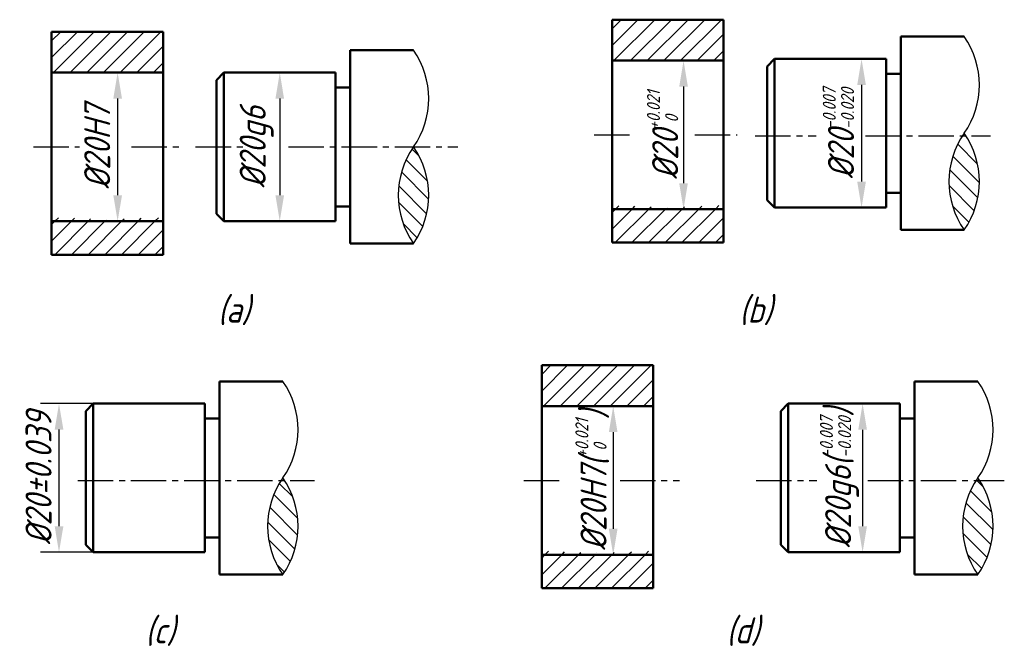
# Model space of a CAD drawing. Header units: millimetres. Extents: x 44 to 177, y 78 to 162.
import ezdxf

# ---------------------------------------------------------------- set-up
doc = ezdxf.new("R2010")
doc.units = ezdxf.units.MM
doc.header["$LTSCALE"] = 0.5
doc.linetypes.add('CENTER2', pattern=[28.575, 19.05, -3.175, 3.175, -3.175])
for name, color, linetype in [('剖面线层', 7, 'Continuous'), ('尺寸层', 221, 'Continuous'), ('细实线层', 7, 'Continuous')]:
    doc.layers.add(name, color=color, linetype=linetype)
for name, color, linetype, lineweight in [('文字层', 227, 'Continuous', 20), ('点画线层', 3, 'CENTER2', 25), ('粗实线层', 1, 'Continuous', 50)]:
    doc.layers.add(name, color=color, linetype=linetype, lineweight=lineweight)
doc.styles.add('工程字体（斜）', font='gbeitc.shx', dxfattribs={"bigfont": 'gbcbig.shx'})
doc.styles.add('工程斜体', font='gbeitc.shx', dxfattribs={"bigfont": 'gbcbig.shx'})
doc.dimstyles.new('gb35', dxfattribs={"dimtxt": 3.5, "dimasz": 3.5, "dimexe": 2.5, "dimexo": 0, "dimgap": 1, "dimtad": 1, "dimdsep": 46, "dimtxsty": '工程字体（斜）', "dimcen": 0, "dimadec": 0, "dimazin": 0, "dimtfac": 1, "dimtmove": 0, "dimatfit": 3, "dimfxl": 0, "dimarcsym": 0})
pattern_1 = [(45, (-106.1302, -233.925), (-1.122532, 1.122532), [])]
pattern_2 = [(135, (-70.71, -136.2824), (-1.122532, -1.122532), [])]
pattern_3 = [(45, (-96.6641, -187.4318), (-1.122532, 1.122532), [])]
pattern_4 = [(45, (-172.0905, -189.0485), (-1.122532, 1.122532), [])]

# ---------------------------------------------------------------- blocks, each defined once
blk = doc.blocks.new('*D13')
at = {"layer": 'Defpoints', "color": 0, "ltscale": 0.5}
for p in [(54.13, 110.74), (49.52, 90.74), (54.13, 90.74)]:
    blk.add_point(p, dxfattribs=at)
at = {"layer": '尺寸层', "color": 0, "lineweight": -2, "ltscale": 0.5}
for p, q in [((54.13, 110.74), (47.02, 110.74)), ((49.52, 107.24), (49.52, 94.24)), ((54.13, 90.74), (47.02, 90.74))]:
    blk.add_line(p, q, dxfattribs=at)
at = {"layer": '尺寸层', "color": 0, "ltscale": 0.5}
for points in [[(48.94, 107.24), (50.11, 107.24), (49.52, 110.74)], [(48.94, 94.24), (50.11, 94.24), (49.52, 90.74)]]:
    blk.add_solid(points, dxfattribs=at)
at = {"layer": '尺寸层', "color": 0, "ltscale": 0.5, "insert": (46.77, 100.74), "char_height": 3.5, "attachment_point": 5, "rotation": 90, "style": '工程字体（斜）'}
blk.add_mtext('%%C20±0.039', dxfattribs=at)
blk = doc.blocks.new('*D14')
at = {"layer": 'Defpoints', "color": 0, "ltscale": 0.5}
for p in [(63.53, 155.28), (57.41, 135.28), (63.53, 135.28)]:
    blk.add_point(p, dxfattribs=at)
at = {"layer": '尺寸层', "color": 0, "lineweight": -2, "ltscale": 0.5}
for p, q in [((63.53, 155.28), (54.91, 155.28)), ((57.41, 151.78), (57.41, 138.78)), ((63.53, 135.28), (54.91, 135.28))]:
    blk.add_line(p, q, dxfattribs=at)
at = {"layer": '尺寸层', "color": 0, "ltscale": 0.5}
for points in [[(56.83, 151.78), (58, 151.78), (57.41, 155.28)], [(56.83, 138.78), (58, 138.78), (57.41, 135.28)]]:
    blk.add_solid(points, dxfattribs=at)
at = {"layer": '尺寸层', "color": 0, "ltscale": 0.5, "insert": (54.66, 145.28), "char_height": 3.5, "attachment_point": 5, "rotation": 90, "style": '工程字体（斜）'}
blk.add_mtext('%%C20H7', dxfattribs=at)
blk = doc.blocks.new('*D15')
at = {"layer": 'Defpoints', "color": 0, "ltscale": 0.5}
for p in [(85.34, 155.28), (79.23, 135.28), (85.34, 135.28)]:
    blk.add_point(p, dxfattribs=at)
at = {"layer": '尺寸层', "color": 0, "lineweight": -2, "ltscale": 0.5}
for p, q in [((85.34, 155.28), (76.73, 155.28)), ((79.23, 151.78), (79.23, 138.78)), ((85.34, 135.28), (76.73, 135.28))]:
    blk.add_line(p, q, dxfattribs=at)
at = {"layer": '尺寸层', "color": 0, "ltscale": 0.5}
for points in [[(78.65, 151.78), (79.81, 151.78), (79.23, 155.28)], [(78.65, 138.78), (79.81, 138.78), (79.23, 135.28)]]:
    blk.add_solid(points, dxfattribs=at)
at = {"layer": '尺寸层', "color": 0, "ltscale": 0.5, "insert": (76.12, 145.28), "char_height": 3.5, "attachment_point": 5, "rotation": 90, "style": '工程字体（斜）'}
blk.add_mtext('%%C20g6', dxfattribs=at)
blk = doc.blocks.new('fg')
at = {"layer": '剖面线层', "ltscale": 0.5}
h = blk.add_hatch(dxfattribs=at)
h.set_pattern_fill('ANSI31', scale=0.5, style=0)
h.set_pattern_definition(pattern_3)
edge = h.paths.add_edge_path()
edge.add_line((68.245, 20.617), (53.245, 20.617))
edge.add_line((53.245, 20.117), (53.245, 26.117))
edge.add_line((68.245, 26.117), (53.245, 26.117))
edge.add_line((68.245, 26.117), (68.245, 20.117))
h = blk.add_hatch(dxfattribs=at)
h.set_pattern_fill('ANSI31', scale=0.5, style=0)
h.set_pattern_definition(pattern_4)
edge = h.paths.add_edge_path()
edge.add_line((-7.182, 19), (-22.182, 19))
edge.add_line((-22.182, 18.5), (-22.182, 24.5))
edge.add_line((-7.182, 24.5), (-22.182, 24.5))
edge.add_line((-7.182, 24.5), (-7.182, 18.5))
h = blk.add_hatch(dxfattribs=at)
h.set_pattern_fill('ANSI31', scale=0.5, angle=90, style=0)
h.set_pattern_definition(pattern_2)
edge = h.paths.add_edge_path()
edge.add_arc((91.371, 4.337), 11.316, 324.94109, 395.05891)
edge.add_arc((109.897, 4.337), 11.316, 144.94109, 215.05891)
h = blk.add_hatch(dxfattribs=at)
h.set_pattern_fill('ANSI31', scale=0.5, angle=90, style=0)
h.set_pattern_definition(pattern_2)
edge = h.paths.add_edge_path()
edge.add_arc((17.249, 2.5), 11.316, 324.94109, 395.05891)
edge.add_arc((35.774, 2.5), 11.316, 144.94109, 215.05891)
h = blk.add_hatch(dxfattribs=at)
h.set_pattern_fill('ANSI31', scale=0.5, style=0)
h.set_pattern_definition(pattern_3)
edge = h.paths.add_edge_path()
edge.add_line((68.245, -3.883), (53.245, -3.883))
edge.add_line((53.245, 1.117), (53.245, -3.883))
edge.add_line((68.245, 0.617), (53.245, 0.617))
edge.add_line((68.245, 1.117), (68.245, -3.883))
h = blk.add_hatch(dxfattribs=at)
h.set_pattern_fill('ANSI31', scale=0.5, style=0)
h.set_pattern_definition(pattern_4)
edge = h.paths.add_edge_path()
edge.add_line((-7.182, -5.5), (-22.182, -5.5))
edge.add_line((-22.182, -0.5), (-22.182, -5.5))
edge.add_line((-7.182, -1), (-22.182, -1))
edge.add_line((-7.182, -0.5), (-7.182, -5.5))
h = blk.add_hatch(dxfattribs=at)
h.set_pattern_fill('ANSI31', scale=0.5, style=0)
h.set_pattern_definition(pattern_1)
edge = h.paths.add_edge_path()
edge.add_line((58.778, -25.877), (43.778, -25.877))
edge.add_line((43.778, -26.377), (43.778, -20.377))
edge.add_line((58.778, -20.377), (43.778, -20.377))
edge.add_line((58.778, -20.377), (58.778, -26.377))
h = blk.add_hatch(dxfattribs=at)
h.set_pattern_fill('ANSI31', scale=0.5, angle=90, style=0)
h.set_pattern_definition(pattern_2)
edge = h.paths.add_edge_path()
edge.add_arc((-0.334, -42.046), 11.316, 324.94109, 395.05891)
edge.add_arc((18.191, -42.046), 11.316, 144.94109, 215.05891)
h = blk.add_hatch(dxfattribs=at)
h.set_pattern_fill('ANSI31', scale=0.5, angle=90, style=0)
h.set_pattern_definition(pattern_2)
edge = h.paths.add_edge_path()
edge.add_arc((93.208, -42.046), 11.316, 324.94109, 395.05891)
edge.add_arc((111.734, -42.046), 11.316, 144.94109, 215.05891)
h = blk.add_hatch(dxfattribs=at)
h.set_pattern_fill('ANSI31', scale=0.5, style=0)
h.set_pattern_definition(pattern_1)
edge = h.paths.add_edge_path()
edge.add_line((58.778, -50.377), (43.778, -50.377))
edge.add_line((43.778, -45.377), (43.778, -50.377))
edge.add_line((58.778, -45.877), (43.778, -45.877))
edge.add_line((58.778, -45.377), (58.778, -50.377))
at = {"layer": '尺寸层', "color": 7, "ltscale": 0.5}
for p, q in [((59.247, 20.617), (65.361, 20.617)), ((85.319, 20.837), (89.317, 20.837)), ((86.817, 17.337), (86.817, 4.337)), ((62.861, 17.117), (62.861, 4.117)), ((59.247, 0.617), (65.361, 0.617)), ((85.319, 0.837), (89.317, 0.837)), ((49.781, -25.877), (55.895, -25.877)), ((85.459, -25.546), (89.457, -25.546)), ((86.957, -29.046), (86.957, -42.046)), ((53.395, -29.377), (53.395, -42.377)), ((49.781, -45.877), (55.895, -45.877)), ((85.459, -45.546), (89.457, -45.546))]:
    blk.add_line(p, q, dxfattribs=at)
for points in [[(62.277, 17.117), (63.444, 17.117), (62.861, 20.617)], [(86.234, 17.337), (87.4, 17.337), (86.817, 20.837)], [(62.277, 4.117), (63.444, 4.117), (62.861, 0.617)], [(86.234, 4.337), (87.4, 4.337), (86.817, 0.837)], [(52.811, -29.377), (53.978, -29.377), (53.395, -25.877)], [(86.374, -29.046), (87.541, -29.046), (86.957, -25.546)], [(52.811, -42.377), (53.978, -42.377), (53.395, -45.877)], [(86.374, -42.046), (87.541, -42.046), (86.957, -45.546)]]:
    blk.add_solid(points, dxfattribs=at)
at = {"layer": '点画线层', "color": 7, "ltscale": 0.5}
for p, q in [((50.812, 10.617), (56.361, 10.617)), ((64.389, 10.617), (70.07, 10.617)), ((72.501, 10.506), (80.718, 10.506)), ((87.331, 10.506), (104.166, 10.506)), ((-24.614, 9), (-18.42, 9)), ((-11.433, 9), (-4.994, 9)), ((-2.798, 9), (3.549, 9)), ((9.703, 9), (32.476, 9)), ((-18.651, -35.877), (13.187, -35.877)), ((41.346, -35.877), (46.34, -35.877)), ((54.311, -35.877), (62.301, -35.877)), ((72.641, -35.877), (80.784, -35.877)), ((87.64, -35.877), (106.029, -35.877))]:
    blk.add_line(p, q, dxfattribs=at)
at = {"layer": '粗实线层', "color": 7, "ltscale": 0.5}
for p, q in [((53.245, 26.117), (53.245, -3.883)), ((68.245, 26.117), (53.245, 26.117)), ((68.245, 26.117), (68.245, -3.883)), ((-22.182, 24.5), (-22.182, -5.5)), ((-7.182, 24.5), (-22.182, 24.5)), ((-7.182, 24.5), (-7.182, -5.5)), ((92.122, 23.837), (100.634, 23.837)), ((92.122, 23.837), (92.122, 0.837)), ((18, 22), (26.512, 22)), ((18, 22), (18, -1)), ((68.245, 20.617), (53.245, 20.617)), ((75.122, 20.837), (74.122, 19.837)), ((75.122, 20.837), (75.122, 0.837)), ((75.122, 20.837), (77.122, 20.837)), ((90.122, 20.837), (77.122, 20.837)), ((90.122, 20.837), (90.122, 0.837)), ((-7.182, 19), (-22.182, 19)), ((1, 19), (0, 18)), ((1, 19), (1, -1)), ((1, 19), (3, 19)), ((16, 19), (3, 19)), ((16, 19), (16, -1)), ((74.122, 19.837), (74.122, 1.837)), ((92.122, 18.837), (90.122, 18.837)), ((0, 18), (0, 0)), ((18, 17), (16, 17)), ((92.122, 2.837), (90.122, 2.837)), ((75.122, 0.837), (74.122, 1.837)), ((1, -1), (0, 0)), ((18, 1), (16, 1)), ((68.245, 0.617), (53.245, 0.617)), ((75.122, 0.837), (77.122, 0.837)), ((90.122, 0.837), (77.122, 0.837)), ((92.122, 0.837), (92.122, -2.163)), ((-7.182, -1), (-22.182, -1)), ((1, -1), (3, -1)), ((16, -1), (3, -1)), ((18, -1), (18, -4)), ((92.122, -2.163), (100.634, -2.163)), ((68.245, -3.883), (53.245, -3.883)), ((18, -4), (26.512, -4)), ((-7.182, -5.5), (-22.182, -5.5)), ((43.778, -20.377), (43.778, -50.377)), ((58.778, -20.377), (43.778, -20.377)), ((58.778, -20.377), (58.778, -50.377)), ((0.417, -22.546), (8.929, -22.546)), ((0.417, -22.546), (0.417, -45.546)), ((93.959, -22.546), (102.471, -22.546)), ((93.959, -22.546), (93.959, -45.546)), ((-16.583, -25.546), (-17.583, -26.546)), ((-16.583, -25.546), (-16.583, -45.546)), ((-16.583, -25.546), (-14.583, -25.546)), ((-1.583, -25.546), (-14.583, -25.546)), ((-1.583, -25.546), (-1.583, -45.546)), ((58.778, -25.877), (43.778, -25.877)), ((76.959, -25.546), (75.959, -26.546)), ((76.959, -25.546), (76.959, -45.546)), ((76.959, -25.546), (78.959, -25.546)), ((91.959, -25.546), (78.959, -25.546)), ((91.959, -25.546), (91.959, -45.546)), ((-17.583, -26.546), (-17.583, -44.546)), ((0.417, -27.546), (-1.583, -27.546)), ((75.959, -26.546), (75.959, -44.546)), ((93.959, -27.546), (91.959, -27.546)), ((0.417, -43.546), (-1.583, -43.546)), ((93.959, -43.546), (91.959, -43.546)), ((-16.583, -45.546), (-17.583, -44.546)), ((76.959, -45.546), (75.959, -44.546)), ((-16.583, -45.546), (-14.583, -45.546)), ((-1.583, -45.546), (-14.583, -45.546)), ((0.417, -45.546), (0.417, -48.546)), ((58.778, -45.877), (43.778, -45.877)), ((76.959, -45.546), (78.959, -45.546)), ((91.959, -45.546), (78.959, -45.546)), ((93.959, -45.546), (93.959, -48.546)), ((0.417, -48.546), (8.929, -48.546)), ((93.959, -48.546), (102.471, -48.546)), ((58.778, -50.377), (43.778, -50.377))]:
    blk.add_line(p, q, dxfattribs=at)
at = {"layer": '细实线层', "color": 7, "ltscale": 0.5}
for centre, start, end in [((91.371, 17.337), 324.94109, 35.05891), ((17.249, 15.5), 324.94109, 35.05891), ((109.897, 4.337), 144.94109, 215.05891), ((91.371, 4.337), 324.94109, 35.05891), ((35.774, 2.5), 144.94109, 215.05891), ((17.249, 2.5), 324.94109, 35.05891), ((-0.334, -29.046), 324.94109, 35.05891), ((93.208, -29.046), 324.94109, 35.05891), ((18.191, -42.046), 144.94109, 215.05891), ((-0.334, -42.046), 324.94109, 35.05891), ((111.734, -42.046), 144.94109, 215.05891), ((93.208, -42.046), 324.94109, 35.05891)]:
    blk.add_arc(centre, 11.316, start, end, dxfattribs=at)
at = {"layer": '尺寸层', "color": 7, "ltscale": 0.5, "char_height": 3.5, "attachment_point": 5, "rotation": 90, "style": '工程字体（斜）'}
for s, insert in [('%%C20{\\H0.5x;\\S+0.021^  0;}', (60.038, 10.617)), ('%%C20{\\H0.5x;\\S-0.007^ -0.020;}', (83.702, 10.837)), ('%%C20H7({\\H0.5x;\\S+0.021^  0;})', (50.572, -35.877)), ('%%C20g6({\\H0.5x;\\S-0.007^ -0.020;})', (83.843, -35.546))]:
    blk.add_mtext(s, dxfattribs=dict(at, insert=insert))
at = {"layer": '文字层', "color": 7, "ltscale": 0.5, "char_height": 3.5, "width": 6.33072, "attachment_point": 1, "style": '工程斜体'}
for s, insert in [('(a)', (0.187, -11.136)), ('(b)', (70.364, -11.136)), ('(c)', (-9.579, -54.3)), ('(d)', (68.633, -54.3))]:
    blk.add_mtext(s, dxfattribs=dict(at, insert=insert))
at = {"layer": '尺寸层', "color": 7, "ltscale": 0.5}
for base, p1, p2, text, picture, middle in [((-13.296, -1), (-7.182, 19), (-7.182, -1), '%%C20H7', '*D14', (-16.046, 9)), ((8.52, -1), (14.635, 19), (14.635, -1), '%%C20g6', '*D15', (5.405, 9))]:
    dim = blk.add_linear_dim(base=base, p1=p1, p2=p2, angle=90, text=text, dimstyle='gb35', dxfattribs=at)
    dim.commit()
    dim.dimension.update_dxf_attribs({"geometry": picture, "text_midpoint": middle, "insert": (-70.71, -136.282)})
dim = blk.add_linear_dim(base=(-21.187, -45.546), p1=(-16.583, -25.546), p2=(-16.583, -45.546), angle=90, text='%%C<>', dimstyle='gb35', override={"dimgap": 1, "dimtol": 1, "dimlim": 0, "dimtp": 0.039, "dimtm": 0.039, "dimtdec": 3}, dxfattribs=at)
dim.commit()
dim.dimension.update_dxf_attribs({"geometry": '*D13', "text_midpoint": (-23.937, -35.546), "insert": (-70.71, -136.282)})

msp = doc.modelspace()

# ---------------------------------------------------------------- block references
at = {"layer": '尺寸层', "color": 7}
msp.add_blockref('fg', (70.71, 136.28), dxfattribs=at)

doc.saveas('drawing.dxf')
